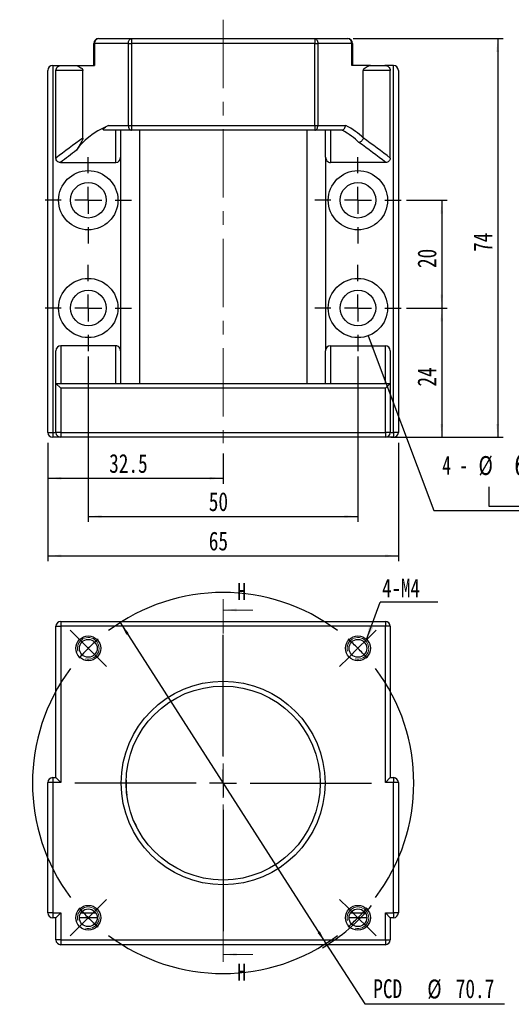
# Model space of a CAD drawing. Header units: millimetres. Extents: x 29 to 274, y 2 to 199.
# Tile 1 of 2: x 29 to 120, y 5 to 188. Entities that reach past the tile are written whole.
import ezdxf

# ---------------------------------------------------------------- set-up
doc = ezdxf.new("R2010")
doc.units = ezdxf.units.MM
doc.linetypes.add('CENTER', pattern=[10.16, 6.35, -1.27, 1.27, -1.27])
doc.linetypes.add('CENTERX2', pattern=[20.32, 12.7, -2.54, 2.54, -2.54])
doc.layers.add('FORMAT', color=7, linetype='Continuous')
doc.styles.add('SLDTEXTSTYLE0', font='TXT', dxfattribs={"width": 0.75})
doc.styles.add('SLDTEXTSTYLE1', font='TXT', dxfattribs={"width": 0.75, "bigfont": 'bigfont'})
doc.styles.add('SLDTEXTSTYLE3', font='TXT', dxfattribs={"width": 0.666667})
doc.dimstyles.new('SLDDIMSTYLE0', dxfattribs={"dimtxt": 3.5, "dimasz": 2.5, "dimexe": 0, "dimexo": 0.0625, "dimgap": 0.875, "dimtad": 0, "dimtih": 1, "dimtoh": 1, "dimdec": 1, "dimrnd": 1e-09, "dimzin": 12, "dimdsep": 46, "dimtxsty": 'SLDTEXTSTYLE0', "dimsah": 1, "dimcen": 0, "dimadec": 0, "dimazin": 3, "dimtfac": 1, "dimtdec": 1, "dimtmove": 0, "dimatfit": 3, "dimfxl": 0, "dimfrac": 2, "dimtolj": 1, "dimtzin": 12, "dimarcsym": 0})
doc.dimstyles.new('SLDDIMSTYLE1', dxfattribs={"dimtxt": 0.18, "dimasz": 2.5, "dimexe": 0, "dimexo": 0.0625, "dimgap": 0, "dimtad": 0, "dimtih": 1, "dimtoh": 1, "dimdec": 0, "dimrnd": 1e-09, "dimzin": 0, "dimdsep": 46, "dimtxsty": 'Standard', "dimsah": 1, "dimcen": 0.09, "dimadec": 0, "dimazin": 0, "dimtfac": 2.5, "dimtdec": 0, "dimtofl": 0, "dimtmove": 0, "dimatfit": 3, "dimfxl": 0, "dimfrac": 2, "dimtolj": 1, "dimtzin": 0, "dimarcsym": 0})
doc.dimstyles.new('SLDDIMSTYLE4', dxfattribs={"dimtxt": 3.5, "dimasz": 2.5, "dimexe": 0, "dimexo": 0.0625, "dimgap": 0.875, "dimtad": 1, "dimrnd": 1e-09, "dimzin": 12, "dimdsep": 46, "dimtxsty": 'SLDTEXTSTYLE0', "dimsah": 1, "dimcen": 0.09, "dimadec": 0, "dimazin": 3, "dimtfac": 1, "dimtofl": 0, "dimtmove": 0, "dimatfit": 3, "dimfxl": 0, "dimfrac": 2, "dimtolj": 1, "dimtzin": 12, "dimarcsym": 0})
doc.dimstyles.new('SLDDIMSTYLE6', dxfattribs={"dimtxt": 3.5, "dimasz": 2.5, "dimexe": 0, "dimexo": 0.0625, "dimgap": 0.875, "dimtad": 1, "dimdec": 1, "dimrnd": 1e-09, "dimzin": 12, "dimdsep": 46, "dimtxsty": 'SLDTEXTSTYLE0', "dimsah": 1, "dimcen": 0.09, "dimadec": 0, "dimazin": 3, "dimtfac": 1, "dimtdec": 1, "dimtofl": 0, "dimtmove": 0, "dimatfit": 3, "dimfxl": 0, "dimfrac": 2, "dimtolj": 1, "dimtzin": 12, "dimarcsym": 0})
doc.dimstyles.new('SLDDIMSTYLE7', dxfattribs={"dimtxt": 3.5, "dimasz": 2.5, "dimexe": 0, "dimexo": 0.0625, "dimgap": 0.875, "dimtad": 0, "dimtih": 1, "dimtoh": 1, "dimdec": 1, "dimrnd": 1e-09, "dimzin": 12, "dimdsep": 46, "dimtxsty": 'SLDTEXTSTYLE0', "dimsah": 1, "dimcen": 0, "dimadec": 0, "dimazin": 3, "dimtfac": 1, "dimtofl": 0, "dimtmove": 0, "dimatfit": 3, "dimfxl": 0, "dimfrac": 2, "dimtolj": 1, "dimtzin": 12, "dimarcsym": 0})

# ---------------------------------------------------------------- blocks, each defined once
blk = doc.blocks.new('_D')
at = {"layer": 'FORMAT', "color": 7}
for p, q in [((47.68, 75.66), (85.82, 16.12)), ((85.82, 16.12), (93, 4.9)), ((93, 4.9), (118.94, 4.9))]:
    blk.add_line(p, q, dxfattribs=at)
blk.add_arc((66.75, 45.89), 35.71, 301.0172, 320.4628, dxfattribs=at)
for points in [[(47.68, 75.66), (48.82, 73.42), (49.24, 73.69)], [(85.82, 16.12), (84.68, 18.36), (84.26, 18.09)]]:
    blk.add_solid(points, dxfattribs=at)
at = {"layer": 'FORMAT', "color": 7, "char_height": 3.5, "attachment_point": 1, "style": 'SLDTEXTSTYLE0'}
for s, insert in [('PCD', (94.59, 9.47)), ('%%c', (104.61, 9.42)), ('70.7', (109.89, 9.47))]:
    blk.add_mtext(s, dxfattribs=dict(at, insert=insert))
blk = doc.blocks.new('SW_NOTE_0')
at = {"layer": 'FORMAT', "color": 0}
blk.add_line((10.69, 0), (0, 0), dxfattribs=at)
at = {"layer": 'FORMAT', "color": 0, "insert": (0.37, 4.39), "char_height": 3.44, "attachment_point": 1, "style": 'SLDTEXTSTYLE0'}
blk.add_mtext('4-M4', dxfattribs=at)
blk = doc.blocks.new('SW_CENTERMARKSYMBOL_0')
at = {"layer": 'FORMAT', "color": 0}
for p, q in [((-51.77, 1.77), (-53.39, 3.39)), ((-25, -20), (-25, 2.5)), ((1.77, 1.77), (3.39, 3.39)), ((-50, 0), (-51.77, 1.77)), ((-50, 0), (-48.23, -1.77)), ((0, 0), (-1.77, -1.77)), ((0, 0), (1.77, 1.77)), ((-48.23, -1.77), (-46.61, -3.39)), ((-1.77, -1.77), (-3.39, -3.39)), ((-25, -25), (-25, -22.5)), ((-30, -25), (-52.5, -25)), ((-25, -25), (-27.5, -25)), ((-25, -25), (-25, -27.5)), ((-25, -25), (-22.5, -25)), ((-20, -25), (2.5, -25)), ((-25, -30), (-25, -52.5)), ((-48.23, -48.23), (-46.61, -46.61)), ((-1.77, -48.23), (-3.39, -46.61)), ((-50, -50), (-48.23, -48.23)), ((0, -50), (-1.77, -48.23)), ((-50, -50), (-51.77, -51.77)), ((0, -50), (1.77, -51.77)), ((-51.77, -51.77), (-53.39, -53.39)), ((1.77, -51.77), (3.39, -53.39))]:
    blk.add_line(p, q, dxfattribs=at)
for start, end in [(53.1028, 126.8972), (130.9486, 135), (45, 49.0514), (135, 139.0514), (40.9486, 45), (143.1028, 216.8972), (323.1028, 36.8972), (220.9486, 225), (315, 319.0514), (225, 229.0514), (310.9486, 315), (233.1028, 306.8972)]:
    blk.add_arc((-25, -25), 35.36, start, end, dxfattribs=at)
blk = doc.blocks.new('_D_4')
at = {"layer": 'FORMAT', "color": 7}
for p, q in [((100.75, 154.05), (108.3, 154.05)), ((107.3, 154.05), (107.3, 134.05)), ((100.75, 134.05), (108.3, 134.05))]:
    blk.add_line(p, q, dxfattribs=at)
for points in [[(107.3, 154.05), (107.05, 151.55), (107.55, 151.55)], [(107.3, 134.05), (107.55, 136.55), (107.05, 136.55)]]:
    blk.add_solid(points, dxfattribs=at)
at = {"layer": 'FORMAT', "color": 7, "insert": (102.79, 141.47), "char_height": 3.5, "attachment_point": 1, "rotation": 90, "style": 'SLDTEXTSTYLE0'}
blk.add_mtext('20', dxfattribs=at)
blk = doc.blocks.new('_D_5')
at = {"layer": 'FORMAT', "color": 7}
for p, q in [((34.25, 109.05), (34.25, 101.45)), ((66.75, 107.05), (66.75, 101.45)), ((34.25, 102.45), (66.75, 102.45))]:
    blk.add_line(p, q, dxfattribs=at)
for points in [[(34.25, 102.45), (36.75, 102.2), (36.75, 102.7)], [(66.75, 102.45), (64.25, 102.7), (64.25, 102.2)]]:
    blk.add_solid(points, dxfattribs=at)
at = {"layer": 'FORMAT', "color": 7, "insert": (45.62, 106.96), "char_height": 3.5, "attachment_point": 1, "style": 'SLDTEXTSTYLE0'}
blk.add_mtext('32.5', dxfattribs=at)
blk = doc.blocks.new('_D_6')
at = {"layer": 'FORMAT', "color": 7}
for p, q in [((41.75, 125.05), (41.75, 94.36)), ((91.75, 125.05), (91.75, 94.36)), ((41.75, 95.36), (91.75, 95.36))]:
    blk.add_line(p, q, dxfattribs=at)
for points in [[(41.75, 95.36), (44.25, 95.11), (44.25, 95.61)], [(91.75, 95.36), (89.25, 95.61), (89.25, 95.11)]]:
    blk.add_solid(points, dxfattribs=at)
at = {"layer": 'FORMAT', "color": 7, "insert": (64.09, 99.87), "char_height": 3.5, "attachment_point": 1, "style": 'SLDTEXTSTYLE0'}
blk.add_mtext('50', dxfattribs=at)
blk = doc.blocks.new('_D_7')
at = {"layer": 'FORMAT', "color": 7}
for p, q in [((34.25, 109.05), (34.25, 87.05)), ((99.25, 109.05), (99.25, 87.05)), ((34.25, 88.05), (99.25, 88.05))]:
    blk.add_line(p, q, dxfattribs=at)
for points in [[(34.25, 88.05), (36.75, 87.8), (36.75, 88.3)], [(99.25, 88.05), (96.75, 88.3), (96.75, 87.8)]]:
    blk.add_solid(points, dxfattribs=at)
at = {"layer": 'FORMAT', "color": 7, "insert": (64.09, 92.56), "char_height": 3.5, "attachment_point": 1, "style": 'SLDTEXTSTYLE0'}
blk.add_mtext('65', dxfattribs=at)
blk = doc.blocks.new('SW_SYMBOL_HOLE_SPOT')
at = {"layer": 'FORMAT', "color": 0}
for p, q in [((0, 875), (0, 75)), ((1600, 75), (1600, 875)), ((0, 75), (1600, 75))]:
    blk.add_line(p, q, dxfattribs=at)
blk = doc.blocks.new('_D_8')
at = {"layer": 'FORMAT'}
for p, q in [((93.67, 128.9), (105.8, 96.45)), ((105.8, 96.45), (147.11, 96.45))]:
    blk.add_line(p, q, dxfattribs=at)
blk.add_solid([(93.67, 128.9), (94.31, 126.47), (94.78, 126.65)], dxfattribs=at)
at = {"layer": 'FORMAT', "xscale": 0.004470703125, "yscale": 0.004470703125, "zscale": 0.004470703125}
blk.add_blockref('SW_SYMBOL_HOLE_SPOT', (116.01, 96.93), dxfattribs=at)
at = {"layer": 'FORMAT', "char_height": 3.5, "attachment_point": 1}
for s, insert, style in [('4 -', (107.39, 106.62), 'SLDTEXTSTYLE3'), ('%%c', (114.11, 106.57), 'SLDTEXTSTYLE0'), ('6.6 \\M+18AAE\\M+19153\\M+18AD1\\M+190FA', (120.71, 106.62), 'SLDTEXTSTYLE1'), ('%%c', (125.46, 100.96), 'SLDTEXTSTYLE0'), ('11', (132.05, 101.01), 'SLDTEXTSTYLE0')]:
    blk.add_mtext(s, dxfattribs=dict(at, insert=insert, style=style))
blk = doc.blocks.new('_D_9')
at = {"layer": 'FORMAT', "color": 7}
for p, q in [((100.75, 134.05), (108.3, 134.05)), ((107.3, 134.05), (107.3, 110.05)), ((99.35, 110.05), (108.3, 110.05))]:
    blk.add_line(p, q, dxfattribs=at)
for points in [[(107.3, 134.05), (107.05, 131.55), (107.55, 131.55)], [(107.3, 110.05), (107.55, 112.55), (107.05, 112.55)]]:
    blk.add_solid(points, dxfattribs=at)
at = {"layer": 'FORMAT', "color": 7, "insert": (102.79, 119.47), "char_height": 3.5, "attachment_point": 1, "rotation": 90, "style": 'SLDTEXTSTYLE0'}
blk.add_mtext('24', dxfattribs=at)
blk = doc.blocks.new('_D_10')
at = {"layer": 'FORMAT', "color": 7}
for p, q in [((90.85, 184.05), (118.66, 184.05)), ((117.66, 184.05), (117.66, 110.05)), ((97.85, 110.05), (118.66, 110.05))]:
    blk.add_line(p, q, dxfattribs=at)
for points in [[(117.66, 184.05), (117.41, 181.55), (117.91, 181.55)], [(117.66, 110.05), (117.91, 112.55), (117.41, 112.55)]]:
    blk.add_solid(points, dxfattribs=at)
at = {"layer": 'FORMAT', "color": 7, "insert": (113.15, 144.47), "char_height": 3.5, "attachment_point": 1, "rotation": 90, "style": 'SLDTEXTSTYLE0'}
blk.add_mtext('74', dxfattribs=at)
blk = doc.blocks.new('SW_CENTERMARKSYMBOL_1')
at = {"layer": 'FORMAT', "color": 0}
for p, q in [((0, 5), (0, 8)), ((0, 0), (0, 2.5)), ((-5, 0), (-8, 0)), ((0, 0), (-2.5, 0)), ((0, 0), (0, -2.5)), ((0, 0), (2.5, 0)), ((5, 0), (8, 0)), ((0, -5), (0, -8))]:
    blk.add_line(p, q, dxfattribs=at)
blk = doc.blocks.new('SW_CENTERMARKSYMBOL_2')
at = {"layer": 'FORMAT', "color": 0}
for p, q in [((0, 5), (0, 8)), ((0, 0), (0, 2.5)), ((-5, 0), (-8, 0)), ((0, 0), (-2.5, 0)), ((0, 0), (0, -2.5)), ((0, 0), (2.5, 0)), ((5, 0), (8, 0)), ((0, -5), (0, -8))]:
    blk.add_line(p, q, dxfattribs=at)
blk = doc.blocks.new('SW_CENTERMARKSYMBOL_3')
at = {"layer": 'FORMAT', "color": 0}
for p, q in [((0, 5), (0, 8)), ((0, 0), (0, 2.5)), ((-5, 0), (-8, 0)), ((0, 0), (-2.5, 0)), ((0, 0), (0, -2.5)), ((0, 0), (2.5, 0)), ((5, 0), (8, 0)), ((0, -5), (0, -8))]:
    blk.add_line(p, q, dxfattribs=at)
blk = doc.blocks.new('SW_CENTERMARKSYMBOL_4')
at = {"layer": 'FORMAT', "color": 0}
for p, q in [((0, 5), (0, 8)), ((0, 0), (0, 2.5)), ((-5, 0), (-8, 0)), ((0, 0), (-2.5, 0)), ((0, 0), (0, -2.5)), ((0, 0), (2.5, 0)), ((5, 0), (8, 0)), ((0, -5), (0, -8))]:
    blk.add_line(p, q, dxfattribs=at)

msp = doc.modelspace()

# ---------------------------------------------------------------- linework, layer by layer
at = {"color": 7, "linetype": 'Continuous', "lineweight": 25}
for p, q in [((42.747, 183.152), (42.88, 183.152)), ((42.747, 179.052), (42.747, 183.152)), ((49.177, 183.152), (42.88, 183.152)), ((42.88, 183.152), (42.88, 179.052)), ((43.647, 184.052), (49.741, 184.052)), ((49.177, 167.952), (49.177, 183.152)), ((49.177, 183.152), (49.741, 183.152)), ((49.741, 184.052), (49.741, 183.152)), ((49.741, 184.052), (83.753, 184.052)), ((49.741, 183.152), (49.741, 167.952)), ((83.753, 183.152), (49.741, 183.152)), ((83.753, 184.052), (83.753, 183.152)), ((83.753, 184.052), (89.847, 184.052)), ((83.753, 167.952), (83.753, 183.152)), ((83.753, 183.152), (84.318, 183.152)), ((84.318, 183.152), (84.318, 167.952)), ((90.615, 183.152), (84.318, 183.152)), ((90.615, 179.052), (90.615, 183.152)), ((90.615, 183.152), (90.747, 183.152)), ((90.747, 183.152), (90.747, 179.052)), ((34.247, 110.952), (34.247, 178.152)), ((35.147, 179.052), (35.147, 110.952)), ((35.147, 179.052), (36.756, 179.052)), ((40.747, 178.152), (35.747, 178.152)), ((35.747, 161.859), (35.747, 178.152)), ((36.756, 179.052), (39.42, 179.052)), ((39.42, 179.052), (42.88, 179.052)), ((40.747, 165.602), (40.747, 178.152)), ((94.075, 179.052), (90.615, 179.052)), ((92.747, 165.644), (92.747, 178.152)), ((97.747, 178.152), (92.747, 178.152)), ((94.075, 179.052), (96.738, 179.052)), ((98.347, 179.052), (96.738, 179.052)), ((97.747, 161.859), (97.747, 178.152)), ((98.347, 110.952), (98.347, 179.052)), ((99.247, 178.152), (99.247, 110.952)), ((49.741, 167.052), (44.875, 167.052)), ((45.512, 167.952), (49.177, 167.952)), ((46.847, 161.052), (46.847, 167.052)), ((47.747, 167.052), (47.747, 162.021)), ((49.177, 167.952), (49.741, 167.952)), ((49.741, 167.952), (83.753, 167.952)), ((49.741, 167.952), (49.741, 167.052)), ((83.753, 167.052), (49.741, 167.052)), ((51.247, 167.052), (51.247, 120.052)), ((82.247, 167.052), (82.247, 120.052)), ((83.753, 167.952), (84.318, 167.952)), ((83.753, 167.952), (83.753, 167.052)), ((88.62, 167.052), (83.753, 167.052)), ((84.318, 167.952), (89.476, 167.952)), ((85.747, 162.021), (85.747, 167.052)), ((86.647, 167.052), (86.647, 161.052)), ((36.587, 161.052), (46.847, 161.052)), ((47.747, 162.021), (47.747, 126.093)), ((85.747, 162.021), (85.747, 126.093)), ((96.908, 161.052), (86.647, 161.052)), ((35.747, 120.052), (35.747, 126.093)), ((36.647, 127.052), (36.647, 120.052)), ((46.847, 127.052), (36.647, 127.052)), ((46.847, 120.052), (46.847, 127.052)), ((47.747, 126.093), (47.747, 120.052)), ((85.747, 120.052), (85.747, 126.093)), ((86.647, 127.052), (86.647, 120.052)), ((86.647, 127.052), (96.847, 127.052)), ((96.847, 120.052), (96.847, 127.052)), ((97.747, 126.093), (97.747, 120.052)), ((35.747, 120.052), (97.747, 120.052)), ((35.747, 120.052), (36.647, 119.152)), ((35.747, 110.952), (35.747, 120.052)), ((96.847, 119.152), (36.647, 119.152)), ((36.647, 119.152), (36.647, 110.952)), ((97.747, 120.052), (96.847, 119.152)), ((96.847, 110.952), (96.847, 119.152)), ((97.747, 120.052), (97.747, 110.952)), ((34.247, 110.952), (35.147, 110.952)), ((35.147, 110.952), (35.747, 110.952)), ((35.147, 110.952), (35.147, 110.052)), ((36.647, 110.052), (35.147, 110.052)), ((36.647, 110.952), (35.747, 110.952)), ((36.647, 110.952), (96.847, 110.952)), ((36.647, 110.952), (36.647, 110.052)), ((96.847, 110.052), (36.647, 110.052)), ((97.747, 110.952), (96.847, 110.952)), ((96.847, 110.952), (96.847, 110.052)), ((98.347, 110.052), (96.847, 110.052)), ((97.747, 110.952), (98.347, 110.952)), ((99.247, 110.952), (98.347, 110.952)), ((98.347, 110.952), (98.347, 110.052)), ((35.747, 46.892), (35.747, 74.992)), ((35.747, 74.992), (36.647, 74.992)), ((36.647, 75.892), (96.847, 75.892)), ((36.647, 75.892), (36.647, 74.992)), ((36.647, 74.992), (36.647, 45.992)), ((96.847, 74.992), (36.647, 74.992)), ((96.847, 75.892), (96.847, 74.992)), ((96.847, 45.992), (96.847, 74.992)), ((97.747, 74.992), (96.847, 74.992)), ((97.747, 74.992), (97.747, 46.892)), ((34.247, 21.792), (34.247, 45.992)), ((35.147, 45.992), (34.247, 45.992)), ((35.147, 46.892), (35.747, 46.892)), ((35.147, 46.892), (35.147, 45.992)), ((35.147, 45.992), (35.147, 21.792)), ((36.647, 45.992), (35.147, 45.992)), ((35.747, 46.892), (36.647, 45.992)), ((97.747, 46.892), (96.847, 45.992)), ((98.347, 45.992), (96.847, 45.992)), ((97.747, 46.892), (98.347, 46.892)), ((98.347, 46.892), (98.347, 45.992)), ((98.347, 21.792), (98.347, 45.992)), ((99.247, 45.992), (98.347, 45.992)), ((99.247, 45.992), (99.247, 21.792)), ((35.147, 21.792), (34.247, 21.792)), ((35.147, 21.792), (36.647, 21.792)), ((35.147, 21.792), (35.147, 20.892)), ((35.747, 20.892), (35.147, 20.892)), ((36.647, 21.792), (35.747, 20.892)), ((35.747, 16.792), (35.747, 20.892)), ((36.647, 21.792), (36.647, 16.792)), ((43.397, 20.892), (40.097, 20.892)), ((93.397, 20.892), (90.097, 20.892)), ((96.847, 21.792), (98.347, 21.792)), ((96.847, 21.792), (97.747, 20.892)), ((96.847, 16.792), (96.847, 21.792)), ((98.347, 20.892), (97.747, 20.892)), ((97.747, 20.892), (97.747, 16.792)), ((99.247, 21.792), (98.347, 21.792)), ((98.347, 21.792), (98.347, 20.892)), ((36.647, 16.792), (35.747, 16.792)), ((36.647, 16.792), (96.847, 16.792)), ((36.647, 16.792), (36.647, 15.892)), ((96.847, 16.792), (97.747, 16.792)), ((96.847, 16.792), (96.847, 15.892)), ((96.847, 15.892), (36.647, 15.892))]:
    msp.add_line(p, q, dxfattribs=at)
at = {"color": 7, "linetype": 'CENTER', "lineweight": 18}
msp.add_line((66.747, 80.004), (66.747, 12.067), dxfattribs=at)
at = {"color": 7, "linetype": 'Continuous', "lineweight": 18}
for p, q in [((72.247, 78.004), (66.747, 78.004)), ((72.247, 14.067), (66.747, 14.067))]:
    msp.add_line(p, q, dxfattribs=at)
at = {"color": 8, "linetype": 'Continuous', "lineweight": 25}
for p, q in [((40.364, 21.792), (43.13, 21.792)), ((90.364, 21.792), (93.13, 21.792))]:
    msp.add_line(p, q, dxfattribs=at)
at = {"color": 7, "linetype": 'Continuous', "lineweight": 25, "flags": 128}
for points in [[(49.177, 183.152), (49.188, 183.327), (49.22, 183.496), (49.272, 183.652), (49.342, 183.788), (49.428, 183.9), (49.525, 183.983), (49.631, 184.034), (49.741, 184.052)], [(83.753, 184.052), (83.863, 184.034), (83.969, 183.983), (84.067, 183.9), (84.153, 183.788), (84.223, 183.652), (84.275, 183.496), (84.307, 183.327), (84.318, 183.152)], [(49.177, 167.952), (49.188, 167.776), (49.22, 167.607), (49.272, 167.452), (49.342, 167.315), (49.428, 167.203), (49.525, 167.12), (49.631, 167.069), (49.741, 167.052)], [(83.753, 167.052), (83.863, 167.069), (83.969, 167.12), (84.067, 167.203), (84.153, 167.315), (84.223, 167.452), (84.275, 167.607), (84.307, 167.776), (84.318, 167.952)]]:
    msp.add_lwpolyline(points, dxfattribs=at)
at = {"color": 7, "linetype": 'Continuous', "lineweight": 25}
for centre, radius in [((41.747, 154.052), 5.5), ((91.747, 154.052), 5.5), ((41.747, 154.052), 3.3), ((91.747, 154.052), 3.3), ((41.747, 134.052), 5.5), ((91.747, 134.052), 5.5), ((41.747, 134.052), 3.3), ((91.747, 134.052), 3.3), ((41.747, 70.892), 2.3), ((91.747, 70.892), 2.3), ((41.747, 70.892), 1.65), ((91.747, 70.892), 1.65), ((66.747, 45.892), 18.9), ((66.747, 45.892), 18), ((41.747, 20.892), 2.3), ((41.747, 20.892), 1.65), ((91.747, 20.892), 2.3), ((91.747, 20.892), 1.65)]:
    msp.add_circle(centre, radius, dxfattribs=at)
for centre, radius, start, end in [((43.647, 183.152), 0.9, 90, 180), ((43.72, 183.213), 0.842, 94.91955, 184.192), ((89.775, 183.213), 0.842, 355.808, 85.08045), ((89.847, 183.152), 0.9, 0, 90), ((35.147, 178.152), 0.9, 90, 180), ((98.347, 178.152), 0.9, 0, 90), ((35.147, 110.952), 0.9, 180, 270), ((36.647, 110.952), 0.9, 180, 270), ((96.847, 110.952), 0.9, 270, 0), ((98.347, 110.952), 0.9, 270, 0), ((36.647, 74.992), 0.9, 90, 180), ((96.847, 74.992), 0.9, 0, 90), ((35.147, 45.992), 0.9, 90, 180), ((98.347, 45.992), 0.9, 0, 90), ((35.147, 21.792), 0.9, 180, 270), ((98.347, 21.792), 0.9, 270, 0), ((36.647, 16.792), 0.9, 180, 270), ((96.847, 16.792), 0.9, 270, 0)]:
    msp.add_arc(centre, radius, start, end, dxfattribs=at)
at = {"color": 7, "linetype": 'Continuous', "lineweight": 18}
for centre in [(41.747, 70.892), (91.747, 70.892), (41.747, 20.892), (91.747, 20.892)]:
    msp.add_arc(centre, 2, 255, 195, dxfattribs=at)
at = {"color": 7, "linetype": 'Continuous', "lineweight": 25}
for centre, major_axis, ratio, start_param, end_param in [((66.747, 160.652), (28, 0), 0.4, 2.431656, 2.9001903), ((66.747, 160.785), (27.1, 0), 0.4, 0.3781014, 0.6187889), ((66.747, 161.621), (28, 0), 0.3871429, 0.3802512, 0.6236601), ((258.876, 116.919), (250, 0), 0.39856, 2.6311185, 2.6736828), ((-125.381, 116.083), (249.1, 0), 0.4, 0.4682322, 0.5107114), ((-125.381, 116.919), (250, 0), 0.39856, 0.4679098, 0.5105012), ((258.876, 116.083), (249.1, 0), 0.4, 2.647575, 2.6733604), ((46.847, 162.021), (0, -0.969), 0.9284767, 0, 1.5707963), ((86.647, 162.021), (0, 0.969), 0.9284767, 1.5707963, 3.1415927), ((36.647, 126.093), (0, -0.959), 0.9383431, 3.1415927, 4.712389), ((46.847, 126.093), (0, -0.959), 0.9383431, 1.5707963, 3.1415927), ((86.647, 126.093), (0, 0.959), 0.9383431, 0, 1.5707963), ((96.847, 126.093), (0, 0.959), 0.9383431, 4.712389, 6.2831853)]:
    msp.add_ellipse(centre, major_axis=major_axis, ratio=ratio, start_param=start_param, end_param=end_param, dxfattribs=at)
for points, knots in [([(35.747, 178.152), (35.747, 178.278), (35.777, 178.402), (35.888, 178.626), (35.968, 178.725), (36.159, 178.886), (36.27, 178.948), (36.506, 179.031), (36.63, 179.052), (36.756, 179.052)], [0, 0, 0, 0, 0.25, 0.25, 0.5, 0.5, 0.75, 0.75, 1, 1, 1, 1]), ([(39.42, 179.052), (39.505, 179.052), (39.598, 179.034), (39.799, 178.971), (39.907, 178.926), (40.137, 178.81), (40.26, 178.74), (40.451, 178.6), (40.517, 178.548), (40.615, 178.447), (40.648, 178.41), (40.694, 178.338), (40.709, 178.311), (40.735, 178.244), (40.747, 178.201), (40.747, 178.152)], [0, 0, 0, 0, 0.25, 0.25, 0.5, 0.5, 0.75, 0.75, 0.875, 0.875, 0.9375, 0.9375, 0.96875, 0.96875, 1, 1, 1, 1]), ([(92.747, 178.152), (92.747, 178.202), (92.759, 178.245), (92.786, 178.312), (92.802, 178.339), (92.848, 178.411), (92.881, 178.448), (92.979, 178.549), (93.045, 178.601), (93.236, 178.74), (93.358, 178.81), (93.588, 178.926), (93.696, 178.971), (93.897, 179.034), (93.989, 179.052), (94.075, 179.052)], [0, 0, 0, 0, 0.03125, 0.03125, 0.0625, 0.0625, 0.125, 0.125, 0.25, 0.25, 0.5, 0.5, 0.75, 0.75, 1, 1, 1, 1]), ([(96.738, 179.052), (96.865, 179.052), (96.987, 179.031), (97.226, 178.948), (97.334, 178.888), (97.527, 178.725), (97.606, 178.627), (97.717, 178.402), (97.747, 178.278), (97.747, 178.152)], [0, 0, 0, 0, 0.25, 0.25, 0.5, 0.5, 0.75, 0.75, 1, 1, 1, 1]), ([(44.875, 167.052), (44.814, 167.052), (44.752, 167.056), (44.646, 167.078), (44.604, 167.096), (44.552, 167.137), (44.54, 167.159), (44.531, 167.204), (44.533, 167.227), (44.553, 167.293), (44.582, 167.337), (44.656, 167.421), (44.701, 167.463), (44.849, 167.585), (44.966, 167.662), (45.222, 167.81), (45.363, 167.882), (45.512, 167.952)], [0, 0, 0, 0, 0.0625, 0.0625, 0.125, 0.125, 0.1875, 0.1875, 0.25, 0.25, 0.375, 0.375, 0.5, 0.5, 0.75, 0.75, 1, 1, 1, 1]), ([(88.823, 167.073), (88.99, 167.118), (89.146, 167.23), (89.324, 167.47), (89.372, 167.558), (89.444, 167.751), (89.467, 167.851), (89.476, 167.952)], [0, 0, 0, 0, 0.5, 0.5, 0.75, 0.75, 1, 1, 1, 1]), ([(40.747, 165.602), (40.747, 165.553), (40.738, 165.509), (40.719, 165.429), (40.707, 165.393), (40.67, 165.29), (40.644, 165.229), (40.563, 165.053), (40.507, 164.947), (40.342, 164.642), (40.233, 164.456), (39.92, 163.924), (39.729, 163.605), (39.559, 163.329)], [0, 0, 0, 0, 0.03125, 0.03125, 0.0625, 0.0625, 0.125, 0.125, 0.25, 0.25, 0.5, 0.5, 1, 1, 1, 1]), ([(92.744, 165.604), (92.709, 165.406), (92.608, 165.215), (92.386, 164.992), (92.303, 164.93), (92.123, 164.835), (92.028, 164.803), (91.933, 164.787)], [0, 0, 0, 0, 0.5, 0.5, 0.75, 0.75, 1, 1, 1, 1]), ([(36.587, 161.052), (36.478, 161.052), (36.37, 161.069), (36.165, 161.143), (36.071, 161.2), (35.913, 161.348), (35.85, 161.44), (35.768, 161.64), (35.747, 161.749), (35.747, 161.859)], [0, 0, 0, 0, 0.25, 0.25, 0.5, 0.5, 0.75, 0.75, 1, 1, 1, 1]), ([(97.747, 161.859), (97.747, 161.749), (97.727, 161.641), (97.645, 161.441), (97.582, 161.349), (97.425, 161.201), (97.33, 161.144), (97.126, 161.069), (97.017, 161.052), (96.908, 161.052)], [0, 0, 0, 0, 0.25, 0.25, 0.5, 0.5, 0.75, 0.75, 1, 1, 1, 1]), ([(48.755, 46.405), (48.751, 46.051), (48.744, 45.341), (48.796, 44.419), (48.869, 43.855), (48.896, 43.641)], [0, 0, 0, 0, 0.3831208, 0.766449, 1, 1, 1, 1]), ([(50.189, 38.85), (50.212, 38.791), (50.396, 38.317), (50.633, 37.865), (50.84, 37.469)], [0, 0, 0, 0, 0.1254644, 1, 1, 1, 1])]:
    msp.add_open_spline(points, degree=3, knots=knots, dxfattribs=at)
for points in [[(88.823, 167.073), (88.764, 167.057), (88.692, 167.052), (88.62, 167.052)], [(92.747, 165.644), (92.747, 165.631), (92.746, 165.617), (92.744, 165.604)]]:
    msp.add_open_spline(points, degree=3, dxfattribs=at)
at = {"color": 7, "linetype": 'Continuous', "lineweight": 18}
for points in [[(66.747, 78.004), (69.247, 77.754), (69.247, 78.254)], [(66.747, 14.067), (69.247, 13.817), (69.247, 14.317)]]:
    msp.add_solid(points, dxfattribs=at)
at = {"layer": 'FORMAT', "color": 7, "linetype": 'CENTERX2', "lineweight": 18}
msp.add_line((66.747, 187.561), (66.747, 108.952), dxfattribs=at)

# ---------------------------------------------------------------- block references
at = {"layer": 'FORMAT', "color": 7}
for name, p in [('SW_CENTERMARKSYMBOL_4', (41.747, 154.052)), ('SW_CENTERMARKSYMBOL_1', (91.747, 154.052)), ('SW_CENTERMARKSYMBOL_3', (41.747, 134.052)), ('SW_CENTERMARKSYMBOL_2', (91.747, 134.052)), ('SW_CENTERMARKSYMBOL_0', (91.747, 70.892)), ('SW_NOTE_0', (95.855, 79.429))]:
    msp.add_blockref(name, p, dxfattribs=at)

# ---------------------------------------------------------------- texts
at = {"color": 7, "linetype": 'Continuous', "char_height": 3.175, "attachment_point": 1, "style": 'SLDTEXTSTYLE0'}
for insert in [(69.358, 83.044), (69.358, 12.388)]:
    msp.add_mtext('H', dxfattribs=dict(at, insert=insert))

# ---------------------------------------------------------------- dimensions: what is measured, and where the dimension line sits
at = {"layer": 'FORMAT', "color": 7}
for base, p1, p2, picture, middle in [((117.665, 110.052), (89.847, 184.052), (96.847, 110.052), '_D_10', (117.665, 147.052)), ((107.303, 134.052), (99.747, 154.052), (99.747, 134.052), '_D_4', (107.303, 144.052)), ((107.303, 110.052), (99.747, 134.052), (98.347, 110.052), '_D_9', (107.303, 122.052))]:
    dim = msp.add_linear_dim(base=base, p1=p1, p2=p2, angle=90, dimstyle='SLDDIMSTYLE4', dxfattribs=at)
    dim.commit()
    dim.dimension.update_dxf_attribs({"geometry": picture, "text_midpoint": middle, "dimtype": 160})
at = {"layer": 'FORMAT'}
dim = msp.add_diameter_dim_2p(p1=(89.822, 139.203), p2=(93.673, 128.9), text='4 - <> 完全貫穿\\P{\\fGDT;v}%%c 11 \\P', dimstyle='SLDDIMSTYLE7', dxfattribs=at)
dim.commit()
dim.dimension.update_dxf_attribs({"geometry": '_D_8', "text_midpoint": (127.251, 102.056), "dimtype": 163})
at = {"layer": 'FORMAT', "color": 7}
for base, p1, p2, dimstyle, picture, middle in [((91.747, 95.359), (41.747, 126.052), (91.747, 126.052), 'SLDDIMSTYLE4', '_D_6', (66.672, 95.359)), ((66.747, 102.452), (34.247, 110.052), (66.747, 108.052), 'SLDDIMSTYLE6', '_D_5', (50.151, 102.452)), ((99.247, 88.052), (34.247, 110.052), (99.247, 110.052), 'SLDDIMSTYLE4', '_D_7', (66.672, 88.052))]:
    dim = msp.add_linear_dim(base=base, p1=p1, p2=p2, dimstyle=dimstyle, dxfattribs=at)
    dim.commit()
    dim.dimension.update_dxf_attribs({"geometry": picture, "text_midpoint": middle, "dimtype": 160})
dim = msp.add_diameter_dim_2p(p1=(85.815, 16.119), p2=(47.68, 75.665), text='PCD<>', dimstyle='SLDDIMSTYLE0', dxfattribs=at)
dim.commit()
dim.dimension.update_dxf_attribs({"geometry": '_D', "text_midpoint": (106.762, 7.71), "dimtype": 163})

# ---------------------------------------------------------------- leaders
msp.add_leader([(93.346, 72.546), (95.855, 79.429)], dimstyle='SLDDIMSTYLE1', dxfattribs=at)

doc.saveas('drawing.dxf')
